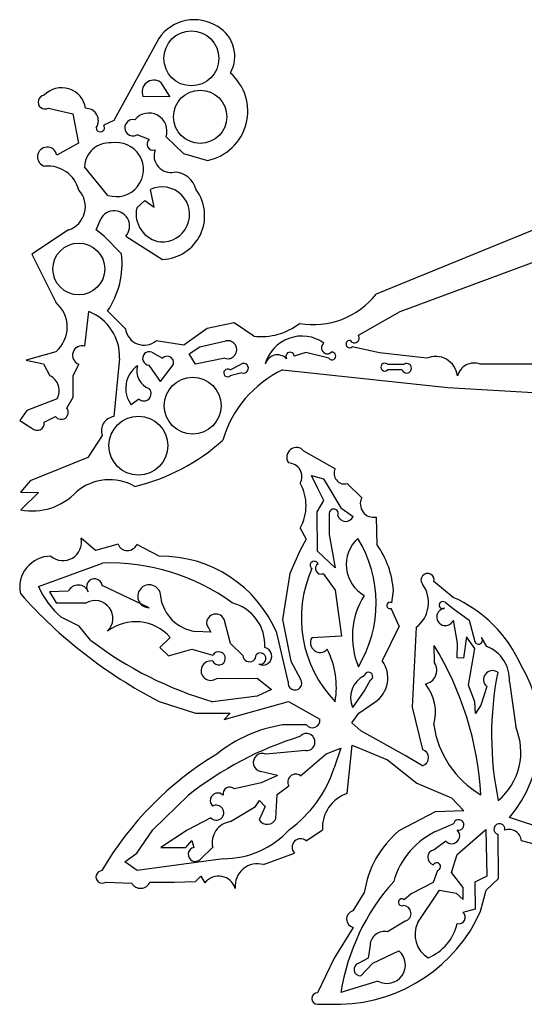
# Model space of a CAD drawing. Extents: x 0.1 to 7.7, y 0.72 to 10.33.
# Tile 11 of 12: x 4.12 to 5.32, y 7.66 to 10.01. Entities that reach past the tile are written whole.
import ezdxf

# ---------------------------------------------------------------- set-up
doc = ezdxf.new("R2010")
doc.units = 0

msp = doc.modelspace()

# ---------------------------------------------------------------- linework, layer by layer
at = {"layer": 'Default', "color": 162, "linetype": 'CONTINUOUS'}
for p, q in [((4.447499, 9.964764), (4.340363, 9.769144)), ((4.451209, 9.860235), (4.473774, 9.825483)), ((4.473774, 9.825483), (4.409722, 9.82642)), ((4.184175, 9.798642), (4.242876, 9.784909)), ((4.242876, 9.784909), (4.255658, 9.714716)), ((4.340363, 9.769144), (4.316152, 9.758004)), ((4.424503, 9.723343), (4.395593, 9.734922)), ((4.464794, 9.729864), (4.506279, 9.690011)), ((4.255658, 9.714716), (4.204002, 9.68628)), ((4.506279, 9.690011), (4.563814, 9.673642)), ((4.326389, 9.590308), (4.270148, 9.658745)), ((4.436311, 9.561761), (4.428087, 9.604658)), ((4.394946, 9.560651), (4.414608, 9.578056)), ((4.414608, 9.578056), (4.436311, 9.561761)), ((4.297944, 9.508054), (4.308934, 9.534167)), ((5.372624, 9.520864), (4.965531, 9.354418)), ((4.232206, 9.507991), (4.145062, 9.450226)), ((4.317562, 9.492724), (4.297944, 9.508054)), ((4.358675, 9.450964), (4.317562, 9.492724)), ((4.368635, 9.492699), (4.456695, 9.43753)), ((4.145062, 9.450226), (4.201751, 9.335249)), ((5.023384, 9.313512), (5.430994, 9.46449)), ((4.271416, 9.230068), (4.280308, 9.31294)), ((4.368085, 9.271835), (4.325511, 9.314361)), ((4.923483, 9.25683), (5.023384, 9.313512)), ((4.627227, 9.285742), (4.563162, 9.272819)), ((4.674279, 9.25459), (4.627227, 9.285742)), ((4.563162, 9.272819), (4.507536, 9.232707)), ((4.507536, 9.232707), (4.441246, 9.243085)), ((4.544998, 9.228616), (4.607682, 9.243085)), ((4.202034, 9.217008), (4.131547, 9.197102)), ((4.430676, 9.216086), (4.456621, 9.201418)), ((4.519805, 9.211812), (4.544998, 9.228616)), ((4.534722, 9.187529), (4.519805, 9.211812)), ((4.798334, 9.215549), (4.770433, 9.206258)), ((4.853162, 9.201418), (4.798334, 9.215549)), ((4.973559, 9.214727), (4.908397, 9.229143)), ((5.086406, 9.201418), (4.973559, 9.214727)), ((4.131547, 9.197102), (4.172424, 9.188236)), ((4.172424, 9.188236), (4.187705, 9.159577)), ((4.354167, 9.201102), (4.340054, 9.062341)), ((4.605307, 9.201378), (4.534722, 9.187529)), ((4.617533, 9.17365), (4.643642, 9.18766)), ((4.243056, 9.159466), (4.256875, 9.187464)), ((4.451389, 9.145863), (4.424279, 9.185231)), ((4.451389, 9.145863), (4.479669, 9.18254)), ((4.645787, 9.166929), (4.618056, 9.159752)), ((4.742804, 9.17364), (5.136572, 9.131974)), ((4.992533, 9.187539), (5.032661, 9.187529)), ((5.027964, 9.17364), (4.993056, 9.17364)), ((5.442095, 9.187529), (5.2138, 9.187529)), ((4.243056, 9.108412), (4.243056, 9.159466)), ((5.136572, 9.131974), (5.367224, 9.118085)), ((4.204837, 9.104794), (4.132619, 9.076906)), ((4.228566, 9.082171), (4.243056, 9.108412)), ((4.399981, 9.104196), (4.381944, 9.090307)), ((4.132619, 9.076906), (4.116444, 9.053294)), ((4.116444, 9.053294), (4.14502, 9.03473)), ((4.173904, 9.048891), (4.201437, 9.062575)), ((4.3125, 9.017547), (4.278235, 8.964486)), ((4.867768, 8.937759), (4.793684, 8.980171)), ((4.278235, 8.964486), (4.140927, 8.909362)), ((4.140927, 8.909362), (4.117994, 8.882037)), ((4.81157, 8.92206), (4.840588, 8.913438)), ((4.826389, 8.890609), (4.81157, 8.92206)), ((4.840588, 8.913438), (4.881452, 8.844574)), ((4.841124, 8.861815), (4.826389, 8.890609)), ((4.931339, 8.86824), (4.896549, 8.902442)), ((4.117994, 8.882037), (4.160328, 8.881121)), ((4.160328, 8.881121), (4.118295, 8.840107)), ((4.825463, 8.834785), (4.841124, 8.861815)), ((4.881452, 8.844574), (4.910854, 8.824237)), ((4.826306, 8.741382), (4.825463, 8.834785)), ((4.853627, 8.831735), (4.854167, 8.781324)), ((4.967908, 8.756312), (4.966303, 8.822477)), ((4.784722, 8.796317), (4.799188, 8.770003)), ((4.296549, 8.742966), (4.262433, 8.77179)), ((4.799188, 8.770003), (4.784074, 8.742054)), ((4.854167, 8.781324), (4.868056, 8.701417)), ((4.350285, 8.757999), (4.296549, 8.742966)), ((4.448638, 8.729195), (4.394961, 8.756997)), ((4.784074, 8.742054), (4.75968, 8.688184)), ((4.868056, 8.701417), (4.826306, 8.741382)), ((4.160743, 8.656612), (4.31316, 8.712663)), ((4.75968, 8.688184), (4.742209, 8.578104)), ((4.839833, 8.68785), (4.868172, 8.647916)), ((4.424641, 8.606052), (4.312792, 8.659516)), ((4.868172, 8.647916), (4.882966, 8.537916)), ((5.149345, 8.630944), (5.103638, 8.668392)), ((4.232119, 8.645645), (4.186591, 8.643864)), ((4.186591, 8.643864), (4.202512, 8.618083)), ((5.003492, 8.617485), (5.006944, 8.647098)), ((4.202512, 8.618083), (4.275132, 8.618083)), ((5.020593, 8.562328), (5.001797, 8.604541)), ((5.13009, 8.619112), (5.149666, 8.604524)), ((5.149666, 8.604524), (5.187673, 8.576224)), ((4.257293, 8.562031), (4.214594, 8.583957)), ((4.742209, 8.578104), (4.762256, 8.478877)), ((5.159722, 8.521294), (5.150519, 8.576865)), ((4.284917, 8.528788), (4.257293, 8.562031)), ((4.561488, 8.566837), (4.571383, 8.547669)), ((4.618758, 8.520423), (4.604486, 8.576026)), ((5.020593, 8.562328), (4.98028, 8.479752)), ((5.061505, 8.55983), (5.051841, 8.368702)), ((5.187673, 8.576224), (5.200988, 8.5257)), ((4.474573, 8.535186), (4.449816, 8.511308)), ((4.571383, 8.547669), (4.534151, 8.549813)), ((4.756134, 8.430204), (4.729167, 8.545948)), ((4.882966, 8.537916), (4.812279, 8.534497)), ((5.181462, 8.536467), (5.17442, 8.485779)), ((5.201504, 8.509012), (5.181462, 8.536467)), ((5.216315, 8.535449), (5.229167, 8.513925)), ((4.449816, 8.511308), (4.470455, 8.49142)), ((4.470455, 8.49142), (4.526293, 8.506972)), ((4.526293, 8.506972), (4.576614, 8.492883)), ((4.648125, 8.492415), (4.618758, 8.520423)), ((5.105154, 8.474433), (5.104167, 8.516168)), ((5.159002, 8.486468), (5.159722, 8.521294)), ((5.186269, 8.421105), (5.201504, 8.509012)), ((5.17442, 8.485779), (5.159002, 8.486468)), ((4.762256, 8.478877), (4.785561, 8.435874)), ((4.585557, 8.437527), (4.682424, 8.437886)), ((4.682424, 8.437886), (4.716125, 8.411119)), ((4.951389, 8.432948), (4.938699, 8.410325)), ((5.201389, 8.381226), (5.186269, 8.421105)), ((5.229718, 8.418238), (5.215278, 8.373708)), ((5.283849, 8.429665), (5.298611, 8.321802)), ((4.682195, 8.394915), (4.576389, 8.381971)), ((4.716125, 8.411119), (4.682195, 8.394915)), ((4.938699, 8.410325), (4.909722, 8.368082)), ((4.44804, 8.38258), (4.534676, 8.354193)), ((4.603433, 8.339194), (4.756703, 8.382275)), ((4.756703, 8.382275), (4.831752, 8.339997)), ((4.924273, 8.354675), (4.962916, 8.380743)), ((5.051841, 8.368702), (5.076167, 8.26786)), ((5.202522, 8.353449), (5.201389, 8.381226)), ((5.215278, 8.373708), (5.202522, 8.353449)), ((4.534676, 8.354193), (4.588228, 8.354193)), ((4.588228, 8.354193), (4.617934, 8.354307)), ((4.617934, 8.354307), (4.603433, 8.339194)), ((4.908051, 8.331697), (4.924273, 8.354675)), ((4.79949, 8.326416), (4.742484, 8.326416)), ((4.929435, 8.312306), (4.908051, 8.331697)), ((5.035349, 8.253822), (4.929435, 8.312306)), ((4.896849, 8.162761), (4.908924, 8.278083)), ((4.908924, 8.278083), (4.99283, 8.243282)), ((4.798361, 8.265187), (4.70302, 8.256971)), ((4.785272, 8.205268), (4.846535, 8.257818)), ((4.846535, 8.257818), (4.881576, 8.271169)), ((4.881576, 8.271169), (4.865985, 8.223867)), ((5.076012, 8.229188), (5.035349, 8.253822)), ((4.99283, 8.243282), (5.063017, 8.187126)), ((4.730751, 8.205835), (4.689847, 8.215383)), ((4.730751, 8.205835), (4.69166, 8.188545)), ((4.69166, 8.188545), (4.627712, 8.173637)), ((4.730113, 8.160265), (4.757687, 8.180742)), ((5.063017, 8.187126), (5.145711, 8.152189)), ((4.433696, 8.075858), (4.51871, 8.158819)), ((4.727015, 8.103525), (4.730113, 8.160265)), ((4.618368, 8.095641), (4.678164, 8.13154)), ((4.678164, 8.13154), (4.688021, 8.146272)), ((4.70101, 8.131684), (4.68708, 8.099716)), ((4.688021, 8.146272), (4.70101, 8.131684)), ((5.145711, 8.152189), (5.175085, 8.121752)), ((5.106432, 8.119031), (5.020178, 8.073674)), ((5.175085, 8.121752), (5.106432, 8.119031)), ((4.571965, 8.104605), (4.515066, 8.075514)), ((5.150276, 8.090304), (5.113917, 8.074655)), ((5.496, 8.034748), (5.284174, 8.105264)), ((4.395518, 8.02061), (4.433696, 8.075858)), ((4.515066, 8.075514), (4.452715, 8.033997)), ((4.799106, 8.04951), (4.837826, 8.075749)), ((5.158694, 8.01716), (5.227764, 8.077189)), ((5.227764, 8.077189), (5.229167, 8.003215)), ((5.257455, 7.960184), (5.256944, 8.064884)), ((4.511639, 8.034298), (4.526335, 8.050324)), ((4.526335, 8.050324), (4.531351, 8.034142)), ((5.132241, 8.048891), (5.104055, 8.028365)), ((5.311849, 8.0504), (5.425381, 8.020948)), ((4.366328, 7.99943), (4.395518, 8.02061)), ((4.452715, 8.033997), (4.511639, 8.034298)), ((4.546906, 8.006119), (4.576015, 8.034464)), ((4.697332, 7.993081), (4.770806, 8.020832)), ((5.145334, 7.974157), (5.158694, 8.01716)), ((4.395833, 7.979192), (4.366328, 7.99943)), ((4.601265, 8.00697), (4.395833, 7.979192)), ((5.229167, 8.003215), (5.229515, 7.965737)), ((5.11186, 7.979043), (5.102089, 7.950748)), ((5.173643, 7.938536), (5.145334, 7.974157)), ((5.229515, 7.965737), (5.201389, 7.951415)), ((4.321331, 7.951414), (4.382611, 7.949002)), ((4.426248, 7.951414), (4.48408, 7.951414)), ((4.48408, 7.951414), (4.535353, 7.952963)), ((4.535353, 7.952963), (4.548068, 7.96573)), ((4.548068, 7.96573), (4.557696, 7.949786)), ((5.102089, 7.950748), (5.048982, 7.923632)), ((5.201389, 7.951415), (5.202367, 7.886858)), ((5.228226, 7.932164), (5.257455, 7.960184)), ((4.9375, 7.926172), (4.910145, 7.882635)), ((5.048982, 7.923632), (5.03305, 7.909105)), ((5.065129, 7.854852), (5.11711, 7.932224)), ((5.11711, 7.932224), (5.156343, 7.924663)), ((5.156343, 7.924663), (5.173733, 7.909879)), ((5.173733, 7.909879), (5.173643, 7.938536)), ((5.21508, 7.881746), (5.228226, 7.932164)), ((5.202367, 7.886858), (5.17259, 7.878803)), ((5.035234, 7.858323), (4.99322, 7.832532)), ((4.911054, 7.843253), (4.865594, 7.770192)), ((4.951389, 7.801173), (4.946478, 7.769881)), ((4.957609, 7.757821), (5.020165, 7.787023)), ((4.865594, 7.770192), (4.826346, 7.687483)), ((4.946478, 7.769881), (4.924201, 7.758242)), ((4.929387, 7.727487), (4.957609, 7.757821)), ((4.970084, 7.715302), (4.881944, 7.687525)), ((4.825989, 7.659741), (4.881829, 7.659747))]:
    msp.add_line(p, q, dxfattribs=at)
for centre, radius in [((4.525163, 9.917174), 0.065558), ((4.546213, 9.777809), 0.063548), ((4.256702, 9.414541), 0.061868), ((4.528291, 9.088352), 0.0679), ((4.398994, 8.993084), 0.070268)]:
    msp.add_circle(centre, radius, dxfattribs=at)
for centre, radius, start, end in [((4.53222, 9.906942), 0.102572, 56.991969, 145.686293), ((4.547207, 9.92231), 0.081628, 330.541727, 419.939108), ((4.539544, 9.791357), 0.120191, 281.649656, 409.07219), ((4.216069, 9.789774), 0.057386, 8.218853, 136.751108), ((4.435497, 9.837155), 0.027921, 55.754898, 202.610576), ((4.17604, 9.812832), 0.016357, 96.211144, 299.827017), ((4.274093, 9.768658), 0.029346, 324.848769, 452.397846), ((4.424025, 9.743711), 0.043057, 341.241108, 501.39758), ((4.308116, 9.752), 0.010032, 181.356459, 396.767322), ((4.38586, 9.751706), 0.019402, 76.538855, 300.111594), ((4.181206, 9.682285), 0.023143, 9.939917, 256.799992), ((4.329966, 9.655548), 0.059903, 86.047492, 176.940349), ((4.346267, 9.651821), 0.064644, 252.091429, 460.852574), ((4.43368, 9.712218), 0.014422, 129.516846, 289.535202), ((4.476187, 9.685075), 0.040046, 160.222367, 281.722395), ((4.183097, 9.583936), 0.076156, 14.324653, 95.406489), ((4.483892, 9.592033), 0.053833, 12.350446, 89.541001), ((4.214393, 9.563235), 0.058045, 287.871449, 402.94169), ((4.455269, 9.544812), 0.065729, 266.61619, 474.427379), ((4.452811, 9.541576), 0.104119, 272.137799, 396.52663), ((4.341227, 9.516949), 0.036596, 318.498411, 511.933724), ((4.461151, 9.546244), 0.067754, 167.723786, 261.715768), ((4.156898, 9.427623), 0.203123, 326.109722, 366.598384), ((4.816627, 9.470928), 0.189069, 259.869647, 321.958596), ((4.151701, 9.276008), 0.077553, 310.468009, 409.806393), ((4.238467, 9.205001), 0.115765, 358.069978, 428.812004), ((4.693133, 9.398562), 0.145201, 262.539143, 308.424136), ((4.412688, 9.277874), 0.045009, 187.710451, 309.382502), ((4.611803, 9.221929), 0.021553, 252.460111, 461.021549), ((4.788786, 9.163886), 0.090541, 54.614669, 165.156619), ((4.849599, 9.226343), 0.014118, 126.426314, 311.513517), ((4.902502, 9.235309), 0.008531, 77.041186, 313.713529), ((4.914027, 9.250114), 0.011599, 214.032406, 395.382374), ((4.264254, 9.208729), 0.022509, 71.445177, 250.864416), ((4.424793, 9.201215), 0.015992, 68.413459, 268.160377), ((4.760508, 9.206044), 0.009927, 1.233599, 214.491636), ((4.860555, 9.20678), 0.009132, 215.951549, 460.081765), ((4.467867, 9.19164), 0.014903, 322.365808, 498.992962), ((4.649709, 9.177811), 0.011567, 250.177997, 481.633336), ((4.730568, 9.179315), 0.030313, 44.130334, 165.156619), ((4.986648, 9.180358), 0.009283, 50.664489, 313.643553), ((5.038684, 9.177754), 0.011482, 200.992453, 481.635784), ((5.107553, 9.153292), 0.052568, 7.058633, 113.720623), ((5.199608, 9.14863), 0.041407, 69.956488, 164.419627), ((4.433931, 9.129866), 0.065326, 124.57483, 217.269188), ((4.439864, 9.171107), 0.044798, 163.733907, 250.11269), ((4.857848, 8.931614), 0.267977, 115.423483, 163.795507), ((4.611648, 9.166469), 0.009283, 50.664489, 313.643553), ((4.171282, 9.124371), 0.038848, 329.739237, 424.991845), ((4.411791, 9.117098), 0.017491, 227.531937, 402.793808), ((4.2149, 9.072513), 0.016734, 216.432114, 395.248412), ((4.157304, 9.046211), 0.016814, 223.065737, 369.170493), ((4.344888, 9.028496), 0.034189, 98.127766, 198.678656), ((4.281136, 9.358683), 0.475509, 283.26554, 312.195362), ((4.77586, 8.965071), 0.023361, 40.271049, 215.040679), ((4.756264, 8.919046), 0.032615, 330.754549, 449.176182), ((4.890558, 8.926946), 0.025225, 154.616052, 283.73721), ((4.330169, 8.789644), 0.122032, 60.506373, 130.391268), ((4.146551, 8.980584), 0.14329, 258.627229, 316.851005), ((4.69014, 8.849714), 0.108614, 330.552805, 389.447195), ((4.960213, 8.854062), 0.032167, 153.848462, 280.911977), ((4.864575, 8.830592), 0.011007, 337.415023, 534.042929), ((4.893129, 8.830939), 0.018951, 193.968476, 339.286857), ((4.21896, 8.762997), 0.044353, 229.65179, 371.434024), ((4.979026, 8.709222), 0.084408, 132.460231, 240.530164), ((4.671114, 8.617111), 0.294618, 328.984942, 391.601621), ((4.372832, 8.766821), 0.024211, 201.369624, 336.061311), ((4.794662, 8.632805), 0.212763, 3.852051, 35.485268), ((4.190155, 8.654895), 0.0743, 89.93159, 191.735936), ((4.452098, 8.42814), 0.301074, 23.034834, 90.658386), ((4.330529, 8.217547), 0.495421, 53.86218, 92.009155), ((5.075449, 8.581867), 0.288046, 155.905335, 223.945398), ((4.818226, 8.707413), 0.0098, 20.66434, 234.24593), ((4.834088, 8.699616), 0.013094, 120.735875, 296.026989), ((4.29412, 8.656185), 0.018966, 10.116857, 219.233974), ((5.088473, 8.672391), 0.015683, 345.228562, 579.599118), ((4.349737, 8.740407), 0.206737, 203.911196, 229.179269), ((4.255456, 8.634575), 0.02583, 21.851902, 154.622774), ((4.424728, 8.633477), 0.027425, 353.932184, 629.818655), ((5.017032, 8.618646), 0.073737, 307.094233, 396.391754), ((4.975106, 9.401231), 1.14693, 221.598136, 242.642267), ((4.547601, 8.645658), 0.096784, 188.963618, 262.01175), ((5.095288, 8.537096), 0.186083, 147.988759, 202.693422), ((5.021156, 8.341018), 0.317, 23.67065, 66.1475), ((4.295495, 8.580599), 0.042658, 314.781923, 478.51191), ((4.597002, 8.517335), 0.103552, 356.645078, 435.634711), ((4.998849, 8.61151), 0.007567, 52.148799, 292.930774), ((5.131103, 8.584198), 0.020755, 96.713317, 339.30991), ((5.124703, 8.612424), 0.008588, 51.14954, 297.559677), ((4.583542, 8.568833), 0.022145, 18.953331, 185.171823), ((4.391976, 8.463178), 0.109577, 41.081843, 127.320128), ((4.832353, 8.522791), 0.023238, 149.751999, 317.098616), ((5.209953, 8.528529), 0.0094, 197.515992, 407.404445), ((4.819303, 9.226961), 0.879212, 232.569321, 253.961334), ((4.695581, 8.490546), 0.021277, 242.547227, 436.974488), ((4.66795, 8.415963), 0.202972, 350.359137, 386.639675), ((4.451924, 8.117308), 0.764532, 3.182236, 31.446698), ((5.197961, 8.4338), 0.085987, 357.243273, 428.721098), ((4.590419, 8.485229), 0.015785, 204.408474, 510.993324), ((4.663812, 8.492916), 0.015696, 181.829942, 363.866471), ((4.689435, 8.484744), 0.013582, 254.352431, 497.185099), ((4.571407, 8.455946), 0.023227, 78.482225, 307.533584), ((4.923874, 8.438618), 0.069812, 304.003568, 396.101326), ((5.077685, 8.456652), 0.032722, 279.823394, 392.91632), ((5.042786, 8.305965), 0.313924, 320.258374, 391.136316), ((4.772157, 8.426243), 0.016506, 166.113116, 395.699647), ((4.962296, 8.391593), 0.057591, 115.322871, 204.094105), ((4.947663, 8.442322), 0.010087, 291.678915, 532.429554), ((5.243446, 8.434633), 0.021384, 54.887821, 230.058555), ((6.013064, 8.301953), 0.772064, 168.783998, 191.664305), ((5.001073, 8.356846), 0.1064, 343.676731, 399.419772), ((4.794174, 7.999291), 0.331183, 98.97911, 128.91684), ((4.813739, 8.337677), 0.018162, 218.32187, 367.337481), ((5.334328, 8.360739), 0.233603, 188.318504, 239.360876), ((5.159114, 8.261932), 0.151802, 310.125294, 383.228041), ((5.019921, 7.529842), 0.804254, 107.076884, 128.550135), ((4.799536, 8.285617), 0.020464, 266.709801, 500.487081), ((4.986823, 7.587747), 0.780011, 120.910927, 149.910614), ((4.694821, 8.236688), 0.021878, 67.99016, 256.860691), ((5.070616, 8.248546), 0.020096, 285.575527, 433.966567), ((4.773951, 8.190225), 0.018827, 53.036012, 210.244201), ((4.583551, 8.316961), 0.297382, 306.231393, 341.757098), ((4.616594, 8.162378), 0.015824, 45.36247, 193.307659), ((4.588456, 8.145774), 0.018174, 45.495305, 226.353142), ((4.92386, 8.080914), 0.086189, 108.264058, 183.435874), ((4.584659, 8.117104), 0.017815, 224.557546, 479.405104), ((4.625771, 8.045267), 0.050915, 98.360709, 192.249529), ((4.706086, 8.111704), 0.02247, 212.244321, 338.654558), ((5.162629, 8.087817), 0.0126, 254.250683, 528.619126), ((5.259811, 8.077766), 0.013198, 350.151301, 617.454199), ((4.600278, 8.222397), 0.215429, 270.262334, 317.58187), ((5.174903, 7.890025), 0.240139, 130.114264, 171.342702), ((5.187768, 7.903069), 0.186804, 113.28718, 164.62017), ((5.145998, 8.062016), 0.019013, 223.653452, 405.9885), ((5.282695, 8.047973), 0.029255, 4.759235, 109.739139), ((4.785585, 8.034551), 0.020165, 47.890466, 222.869068), ((4.534572, 8.017601), 0.016851, 101.01693, 317.050679), ((5.106942, 8.010454), 0.018142, 99.156421, 254.572954), ((4.682688, 7.942175), 0.05297, 73.951749, 186.177327), ((5.110182, 7.98824), 0.009348, 280.34171, 509.638314), ((4.312734, 7.963773), 0.015055, 93.091303, 304.821753), ((4.403838, 7.960919), 0.024343, 209.30974, 337.017822), ((4.590328, 7.92393), 0.041633, 17.536929, 141.607763), ((5.389074, 7.609385), 0.513115, 138.016943, 171.240597), ((5.02721, 7.903149), 0.008341, 45.559627, 292.964906), ((5.030059, 7.876538), 0.018936, 285.862471, 448.771103), ((4.871467, 8.036427), 0.376823, 271.575752, 335.764578), ((4.915637, 7.86306), 0.020331, 105.67062, 256.972967), ((5.16371, 7.866842), 0.014896, 251.291517, 413.412243), ((5.12262, 7.826304), 0.064189, 153.591999, 239.744701), ((5.046167, 7.877569), 0.115468, 292.458728, 347.579111), ((4.985921, 7.798689), 0.034621, 77.829801, 175.886445), ((4.991818, 7.753471), 0.043923, 240.342162, 409.806052), ((4.928821, 7.743206), 0.015729, 107.078215, 272.062344), ((4.826312, 7.67361), 0.013873, 89.859646, 268.669184)]:
    msp.add_arc(centre, radius, start, end, dxfattribs=at)

doc.saveas('drawing.dxf')
